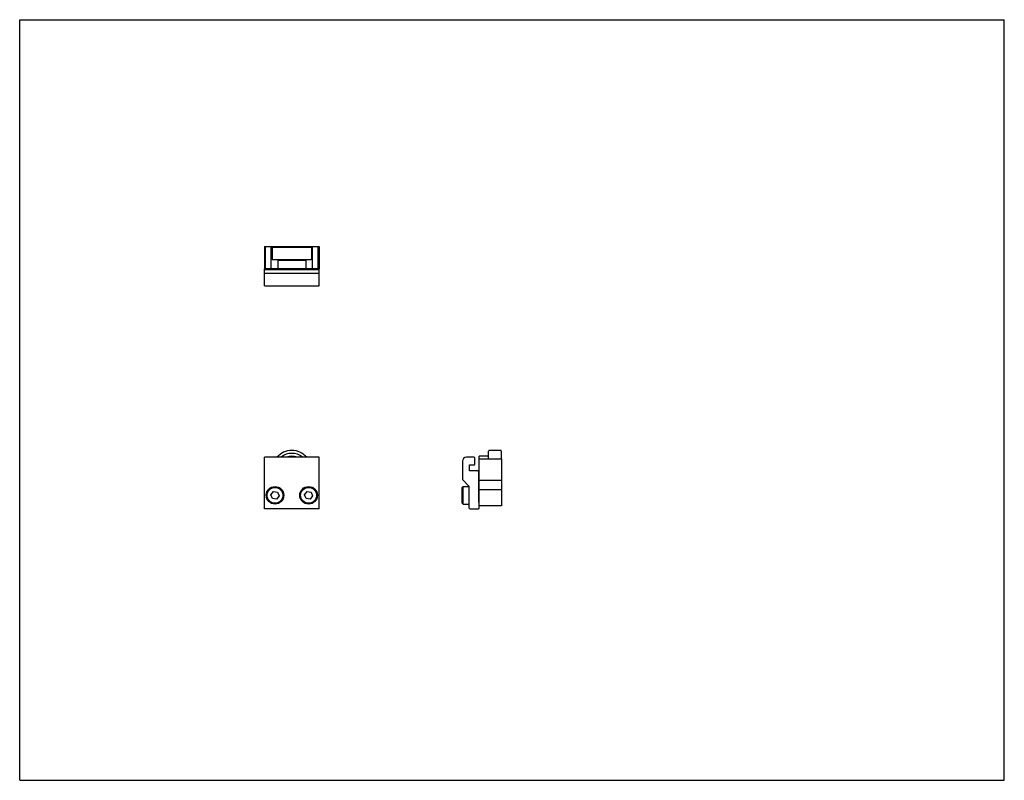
# Model space of a CAD drawing. Header units: inches. Extents: x 0 to 22, y 0 to 17.
import ezdxf

# ---------------------------------------------------------------- set-up
doc = ezdxf.new("R2010")
doc.units = ezdxf.units.IN
doc.header["$LTSCALE"] = 1.21
doc.header["$MEASUREMENT"] = 0
doc.layers.get('0').update_dxf_attribs({"linetype": 'CONTINUOUS'})
for name, color, linetype in [('205977_205978_205979_205978_BL0', 7, 'CONTINUOUS'), ('240825_BL3', 7, 'CONTINUOUS'), ('802_027_BL4', 7, 'CONTINUOUS'), ('913_100_BL5', 7, 'CONTINUOUS'), ('9506XXM_950616M_BL1', 7, 'CONTINUOUS'), ('9506XXM_950616M_BL2', 7, 'CONTINUOUS')]:
    doc.layers.add(name, color=color, linetype=linetype)

# ---------------------------------------------------------------- blocks, each defined once
blk = doc.blocks.new('205977_205978_205979_205978_BL0', base_point=(7.87, 8.75))
at = {"layer": '205977_205978_205979_205978_BL0', "color": 7, "linetype": 'CONTINUOUS'}
for p, q in [((5.472, 11.053), (5.472, 11.428)), ((6.688, 11.408), (5.472, 11.408)), ((6.688, 11.326), (5.472, 11.326)), ((6.688, 11.053), (6.688, 11.428)), ((5.472, 11.053), (6.688, 11.053)), ((5.472, 6.071), (5.472, 7.221)), ((6.688, 7.221), (5.472, 7.221)), ((6.688, 6.071), (6.688, 7.221)), ((9.893, 7.131), (9.893, 6.727)), ((10.151, 7.221), (9.983, 7.221)), ((10.048, 6.92), (10.048, 7.049)), ((10.048, 7.049), (10.151, 7.049)), ((10.166, 7.064), (10.166, 7.206)), ((10.233, 6.92), (10.048, 6.92)), ((10.248, 6.905), (10.248, 6.22)), ((9.898, 6.717), (10.039, 6.576)), ((10.043, 6.086), (10.043, 6.565)), ((10.248, 6.22), (10.253, 6.22)), ((10.268, 6.086), (10.268, 6.205)), ((6.688, 6.071), (5.472, 6.071)), ((10.058, 6.071), (10.253, 6.071))]:
    blk.add_line(p, q, dxfattribs=at)
for centre, radius, start, end in [((9.983, 7.131), 0.09, 90, 180), ((10.151, 7.206), 0.015, 0, 90), ((10.151, 7.064), 0.015, 270, 360), ((10.233, 6.905), 0.015, 0, 90), ((9.908, 6.727), 0.015, 180, 225), ((10.028, 6.565), 0.015, 0, 45), ((10.253, 6.205), 0.015, 0, 90), ((10.058, 6.086), 0.015, 180, 270), ((10.253, 6.086), 0.015, 270, 360)]:
    blk.add_arc(centre, radius, start, end, dxfattribs=at)
blk = doc.blocks.new('9506XXM_950616M_BL1', base_point=(5.705, 8.801))
at = {"layer": '9506XXM_950616M_BL1', "color": 7, "linetype": 'CONTINUOUS'}
for p, q in [((5.587, 11.408), (5.587, 11.428)), ((5.823, 11.408), (5.823, 11.428)), ((5.528, 11.045), (5.521, 11.053)), ((5.882, 11.045), (5.528, 11.045)), ((5.882, 11.045), (5.89, 11.053)), ((5.615, 6.382), (5.67, 6.454)), ((5.65, 6.298), (5.615, 6.382)), ((5.67, 6.454), (5.761, 6.442)), ((5.761, 6.442), (5.795, 6.358)), ((5.74, 6.286), (5.65, 6.298)), ((5.795, 6.358), (5.74, 6.286))]:
    blk.add_line(p, q, dxfattribs=at)
for radius in [0.197, 0.177]:
    blk.add_circle((5.705, 6.37), radius, dxfattribs=at)
blk = doc.blocks.new('9506XXM_950616M_BL2', base_point=(8.263, 8.801))
at = {"layer": '9506XXM_950616M_BL2', "color": 7, "linetype": 'CONTINUOUS'}
for p, q in [((6.337, 11.408), (6.337, 11.428)), ((6.573, 11.408), (6.573, 11.428)), ((6.278, 11.045), (6.271, 11.053)), ((6.632, 11.045), (6.278, 11.045)), ((6.632, 11.045), (6.64, 11.053)), ((6.365, 6.382), (6.42, 6.454)), ((6.4, 6.298), (6.365, 6.382)), ((6.42, 6.454), (6.511, 6.442)), ((6.511, 6.442), (6.545, 6.358)), ((9.886, 6.547), (9.906, 6.567)), ((9.886, 6.193), (9.886, 6.547)), ((9.906, 6.173), (9.906, 6.567)), ((9.906, 6.567), (10.043, 6.567)), ((10.248, 6.488), (10.268, 6.488)), ((6.49, 6.286), (6.4, 6.298)), ((6.545, 6.358), (6.49, 6.286)), ((9.886, 6.193), (9.906, 6.173)), ((9.906, 6.173), (10.043, 6.173)), ((10.248, 6.252), (10.268, 6.252))]:
    blk.add_line(p, q, dxfattribs=at)
for radius in [0.197, 0.177]:
    blk.add_circle((6.455, 6.37), radius, dxfattribs=at)
blk = doc.blocks.new('240825_BL3', base_point=(8.12, 9.033))
at = {"layer": '240825_BL3', "color": 7, "linetype": 'CONTINUOUS'}
for p, q in [((5.472, 11.928), (5.472, 11.428)), ((5.472, 11.928), (5.924, 11.928)), ((5.493, 11.428), (5.493, 11.928)), ((5.618, 11.428), (5.618, 11.928)), ((6.237, 11.928), (6.688, 11.928)), ((6.543, 11.428), (6.543, 11.928)), ((6.668, 11.428), (6.668, 11.928)), ((6.688, 11.928), (6.688, 11.428)), ((5.768, 11.628), (5.768, 11.428)), ((5.768, 11.628), (6.393, 11.628)), ((6.393, 11.628), (6.393, 11.428)), ((6.688, 11.428), (5.472, 11.428)), ((10.268, 6.205), (10.268, 7.246)), ((10.468, 7.246), (10.268, 7.246)), ((10.268, 7.183), (10.768, 7.183)), ((10.468, 7.246), (10.468, 7.183)), ((10.768, 7.183), (10.768, 6.137)), ((10.268, 6.711), (10.768, 6.711)), ((10.268, 6.499), (10.768, 6.499)), ((10.768, 6.137), (10.268, 6.137))]:
    blk.add_line(p, q, dxfattribs=at)
blk.add_arc((6.08, 6.933), 0.312, 67.1977, 112.8162, dxfattribs=at)
blk = doc.blocks.new('802_027_BL4', base_point=(8.2, 9.426))
at = {"layer": '802_027_BL4', "color": 7, "linetype": 'CONTINUOUS'}
for p, q in [((5.64, 11.904), (5.64, 11.652)), ((5.655, 11.919), (6.505, 11.919)), ((6.52, 11.904), (6.52, 11.652)), ((5.655, 11.637), (6.505, 11.637)), ((10.478, 7.183), (10.478, 7.358)), ((10.744, 7.373), (10.493, 7.373)), ((10.759, 7.358), (10.759, 7.183))]:
    blk.add_line(p, q, dxfattribs=at)
for centre, radius, start, end in [((5.655, 11.904), 0.015, 89.9999, 180), ((6.505, 11.904), 0.015, 0, 90.0001), ((5.655, 11.652), 0.015, 180, 270.0001), ((6.505, 11.652), 0.015, 269.9999, 360), ((6.08, 6.933), 0.44, 40.8924, 139.1097), ((6.08, 6.933), 0.375, 50.2081, 129.7964), ((10.493, 7.358), 0.015, 90, 180.0001), ((10.744, 7.358), 0.015, 359.9999, 90)]:
    blk.add_arc(centre, radius, start, end, dxfattribs=at)
blk = doc.blocks.new('913_100_BL5', base_point=(6.08, 11.778))
at = {"layer": '913_100_BL5', "color": 7, "linetype": 'CONTINUOUS'}
for p, q in [((5.924, 11.928), (5.914, 11.919)), ((5.924, 11.928), (6.237, 11.928)), ((6.237, 11.928), (6.246, 11.919)), ((5.893, 11.637), (5.893, 11.628)), ((6.268, 11.637), (6.268, 11.628))]:
    blk.add_line(p, q, dxfattribs=at)

msp = doc.modelspace()

# ---------------------------------------------------------------- linework, layer by layer
at = {"color": 7, "linetype": 'CONTINUOUS'}
for p, q in [((0, 0), (0, 17)), ((0, 17), (22, 17)), ((22, 0), (22, 17)), ((0, 0), (22, 0))]:
    msp.add_line(p, q, dxfattribs=at)

# ---------------------------------------------------------------- block references
at = {"layer": '205977_205978_205979_205978_BL0'}
msp.add_blockref('205977_205978_205979_205978_BL0', (7.87, 8.75), dxfattribs=at)
at = {"layer": '240825_BL3'}
msp.add_blockref('240825_BL3', (8.12, 9.033), dxfattribs=at)
at = {"layer": '802_027_BL4'}
msp.add_blockref('802_027_BL4', (8.2, 9.426), dxfattribs=at)
at = {"layer": '913_100_BL5'}
msp.add_blockref('913_100_BL5', (6.08, 11.778), dxfattribs=at)
at = {"layer": '9506XXM_950616M_BL1'}
msp.add_blockref('9506XXM_950616M_BL1', (5.705, 8.801), dxfattribs=at)
at = {"layer": '9506XXM_950616M_BL2'}
msp.add_blockref('9506XXM_950616M_BL2', (8.263, 8.801), dxfattribs=at)

doc.saveas('drawing.dxf')
